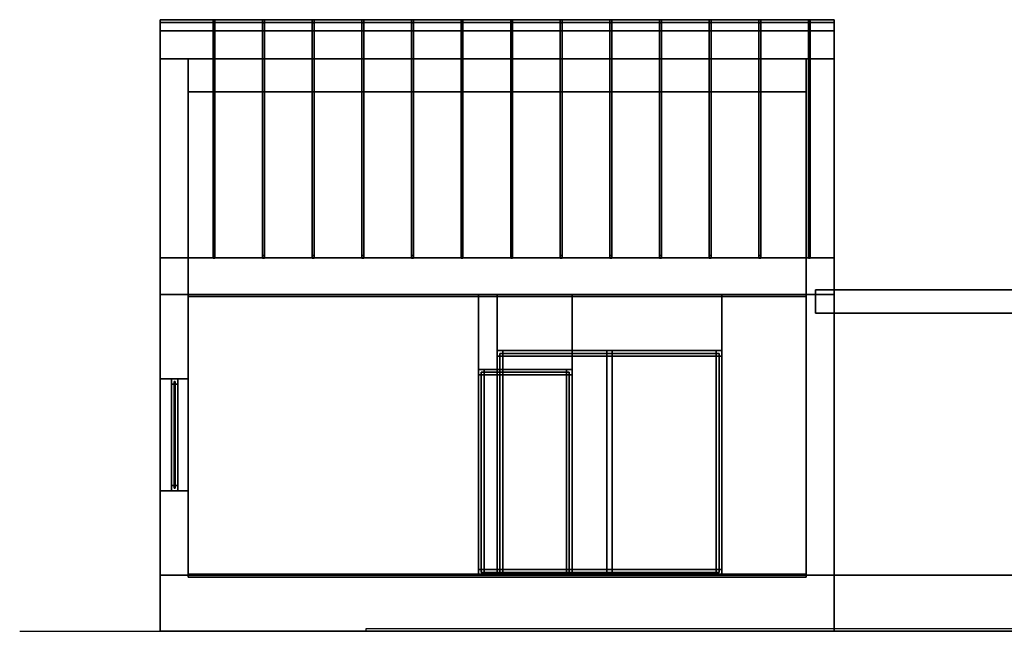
# Model space of a CAD drawing. Header units: metres. Extents: x -33.7 to -2.7, y 0 to 7.5.
# Tile 1 of 2: x -33.7 to -23.2, y 0 to 6.5. Entities that reach past the tile are written whole.
import ezdxf

# ---------------------------------------------------------------- set-up
doc = ezdxf.new("R2010")
doc.units = ezdxf.units.M
for name, color, linetype in [('FRAME', 8, 'Continuous'), ('GLASS', 5, 'Continuous'), ('GRAVEL', 8, 'Continuous'), ('GROUND', 8, 'Continuous'), ('INTERIOR_FLOOR', 8, 'Continuous'), ('LINING', 8, 'Continuous'), ('PLANKEN', 8, 'Continuous'), ('PLINTH', 8, 'Continuous'), ('RIB', 8, 'Continuous'), ('SEAM_BLACK', 8, 'Continuous')]:
    doc.layers.add(name, color=color, linetype=linetype)

msp = doc.modelspace()

# ---------------------------------------------------------------- linework, layer by layer
at = {"layer": 'FRAME'}
for points in [[(-26.2, 2.94), (-28.6, 2.94), (-28.6, 3), (-26.2, 3)], [(-28.54, 0.6), (-28.6, 0.6), (-28.6, 3), (-28.54, 3)], [(-28.6, 2.94), (-26.2, 2.94), (-26.2, 3), (-28.6, 3)], [(-28.6, 0.6), (-28.54, 0.6), (-28.54, 3), (-28.6, 3)], [(-27.37, 0.6), (-27.43, 0.6), (-27.43, 3), (-27.37, 3)], [(-27.43, 0.6), (-27.37, 0.6), (-27.37, 3), (-27.43, 3)], [(-26.2, 0.6), (-26.26, 0.6), (-26.26, 3), (-26.2, 3)], [(-26.26, 0.6), (-26.2, 0.6), (-26.2, 3), (-26.26, 3)], [(-27.8, 2.74), (-28.8, 2.74), (-28.8, 2.8), (-27.8, 2.8)], [(-28.74, 0.6), (-28.8, 0.6), (-28.8, 2.8), (-28.74, 2.8)], [(-28.8, 2.74), (-27.8, 2.74), (-27.8, 2.8), (-28.8, 2.8)], [(-28.8, 0.6), (-28.74, 0.6), (-28.74, 2.8), (-28.8, 2.8)], [(-27.8, 0.6), (-27.86, 0.6), (-27.86, 2.8), (-27.8, 2.8)], [(-27.86, 0.6), (-27.8, 0.6), (-27.8, 2.8), (-27.86, 2.8)], [(-32.01, 2.64), (-32.08, 2.64), (-32.08, 2.7), (-32.01, 2.7)], [(-32.01, 1.5), (-32.08, 1.5), (-32.08, 2.7), (-32.01, 2.7)], [(-32.08, 1.5), (-32.01, 1.5), (-32.01, 2.7), (-32.08, 2.7)], [(-32.01, 1.5), (-32.08, 1.5), (-32.08, 2.7), (-32.01, 2.7)], [(-32.08, 2.64), (-32.01, 2.64), (-32.01, 2.7), (-32.08, 2.7)], [(-32.08, 1.5), (-32.01, 1.5), (-32.01, 2.7), (-32.08, 2.7)], [(-32.01, 1.5), (-32.08, 1.5), (-32.08, 1.56), (-32.01, 1.56)], [(-32.08, 1.5), (-32.01, 1.5), (-32.01, 1.56), (-32.08, 1.56)], [(-27.8, 0.6), (-28.8, 0.6), (-28.8, 0.66), (-27.8, 0.66)], [(-28.8, 0.6), (-27.8, 0.6), (-27.8, 0.66), (-28.8, 0.66)], [(-26.2, 0.6), (-28.6, 0.6), (-28.6, 0.66), (-26.2, 0.66)], [(-28.6, 0.6), (-26.2, 0.6), (-26.2, 0.66), (-28.6, 0.66)]]:
    msp.add_lwpolyline(points, close=True, dxfattribs=at)
at = {"layer": 'GLASS'}
for points in [[(-22, 0.6), (-25, 0.6), (-25, 3.4), (-22, 3.4)], [(-25, 0.6), (-22, 0.6), (-22, 3.4), (-25, 3.4)], [(-26.23, 0.63), (-28.57, 0.63), (-28.57, 2.97), (-26.23, 2.97)], [(-28.57, 0.63), (-26.23, 0.63), (-26.23, 2.97), (-28.57, 2.97)], [(-27.83, 0.63), (-28.77, 0.63), (-28.77, 2.77), (-27.83, 2.77)], [(-28.77, 0.63), (-27.83, 0.63), (-27.83, 2.77), (-28.77, 2.77)], [(-32.039, 1.53), (-32.051, 1.53), (-32.051, 2.67), (-32.039, 2.67)], [(-32.051, 1.53), (-32.039, 1.53), (-32.039, 2.67), (-32.051, 2.67)]]:
    msp.add_lwpolyline(points, close=True, dxfattribs=at)
at = {"layer": 'GRAVEL'}
msp.add_lwpolyline([(-22.4, 0), (-30, 0), (-30, 0.03), (-22.4, 0.03)], close=True, dxfattribs=at)
at = {"layer": 'GROUND'}
msp.add_line((-33.7, 0), (-3.5, 0), dxfattribs=at)
at = {"layer": 'INTERIOR_FLOOR'}
for points in [[(-25.3, 0.58), (-31.9, 0.58), (-31.9, 0.61), (-25.3, 0.61)], [(-31.9, 0.58), (-25.3, 0.58), (-25.3, 0.61), (-31.9, 0.61)]]:
    msp.add_lwpolyline(points, close=True, dxfattribs=at)
at = {"layer": 'LINING'}
for points in [[(-25.3, 5.7673), (-25.3, 3.58), (-31.9, 3.58), (-31.9, 5.7673)], [(-25.3, 3.58), (-25.3, 5.7673), (-31.9, 5.7673), (-31.9, 3.58)]]:
    msp.add_lwpolyline(points, close=True, dxfattribs=at)
at = {"layer": 'PLANKEN'}
for points in [[(-31.9, 6.1173), (-31.9, 3.6), (-32.2, 3.6), (-32.2, 6.1173)], [(-31.9, 3.6), (-31.9, 6.1173), (-32.2, 6.1173), (-32.2, 3.6)], [(-25, 6.1173), (-25, 3.6), (-25.3, 3.6), (-25.3, 6.1173)], [(-25, 3.6), (-25, 6.1173), (-25.3, 6.1173), (-25.3, 3.6)], [(-28.6, 0.6), (-32.2, 0.6), (-32.2, 3.6), (-28.6, 3.6)], [(-31.9, 0.6), (-32.2, 0.6), (-32.2, 3.6), (-31.9, 3.6)], [(-32.2, 0.6), (-28.6, 0.6), (-28.6, 3.6), (-32.2, 3.6)], [(-32.2, 0.6), (-31.9, 0.6), (-31.9, 3.6), (-32.2, 3.6)], [(-31.9, 2.7), (-32.2, 2.7), (-32.2, 3.6), (-31.9, 3.6)], [(-32.2, 2.7), (-31.9, 2.7), (-31.9, 3.6), (-32.2, 3.6)], [(-31.9, 0.6), (-32.2, 0.6), (-32.2, 3.6), (-31.9, 3.6)], [(-28.8, 0.6), (-32.2, 0.6), (-32.2, 3.6), (-28.8, 3.6)], [(-32.2, 0.6), (-28.8, 0.6), (-28.8, 3.6), (-32.2, 3.6)], [(-32.2, 0.6), (-31.9, 0.6), (-31.9, 3.6), (-32.2, 3.6)], [(-27.8, 2.8), (-28.8, 2.8), (-28.8, 3.6), (-27.8, 3.6)], [(-28.8, 2.8), (-27.8, 2.8), (-27.8, 3.6), (-28.8, 3.6)], [(-26.2, 3), (-28.6, 3), (-28.6, 3.6), (-26.2, 3.6)], [(-28.6, 3), (-26.2, 3), (-26.2, 3.6), (-28.6, 3.6)], [(-25, 0.6), (-27.8, 0.6), (-27.8, 3.6), (-25, 3.6)], [(-27.8, 0.6), (-25, 0.6), (-25, 3.6), (-27.8, 3.6)], [(-25, 0.6), (-26.2, 0.6), (-26.2, 3.6), (-25, 3.6)], [(-26.2, 0.6), (-25, 0.6), (-25, 3.6), (-26.2, 3.6)], [(-25, 0.6), (-25.3, 0.6), (-25.3, 3.6), (-25, 3.6)], [(-25.3, 0.6), (-25, 0.6), (-25, 3.6), (-25.3, 3.6)], [(-31.9, 0.6), (-32.2, 0.6), (-32.2, 1.5), (-31.9, 1.5)], [(-32.2, 0.6), (-31.9, 0.6), (-31.9, 1.5), (-32.2, 1.5)]]:
    msp.add_lwpolyline(points, close=True, dxfattribs=at)
at = {"layer": 'PLINTH'}
for points in [[(-25, 0), (-32.2, 0), (-32.2, 0.6), (-25, 0.6)], [(-32.2, 0), (-25, 0), (-25, 0.6), (-32.2, 0.6)], [(-22, 0), (-25, 0), (-25, 0.6), (-22, 0.6)], [(-25, 0), (-22, 0), (-22, 0.6), (-25, 0.6)]]:
    msp.add_lwpolyline(points, close=True, dxfattribs=at)
at = {"layer": 'RIB'}
for points in [[(-31.615, 6.5339), (-31.615, 4.0166), (-31.635, 4.0166), (-31.635, 6.5339)], [(-31.615, 6.5039), (-31.615, 6.5339), (-31.635, 6.5339), (-31.635, 6.5039)], [(-31.635, 6.5039), (-31.635, 6.5339), (-31.615, 6.5339), (-31.615, 6.5039)], [(-31.635, 6.5339), (-31.635, 4.0166), (-31.615, 4.0166), (-31.615, 6.5339)], [(-31.085, 6.5339), (-31.085, 4.0166), (-31.105, 4.0166), (-31.105, 6.5339)], [(-31.085, 6.5039), (-31.085, 6.5339), (-31.105, 6.5339), (-31.105, 6.5039)], [(-31.105, 6.5039), (-31.105, 6.5339), (-31.085, 6.5339), (-31.085, 6.5039)], [(-31.105, 6.5339), (-31.105, 4.0166), (-31.085, 4.0166), (-31.085, 6.5339)], [(-30.555, 6.5339), (-30.555, 4.0166), (-30.575, 4.0166), (-30.575, 6.5339)], [(-30.555, 6.5039), (-30.555, 6.5339), (-30.575, 6.5339), (-30.575, 6.5039)], [(-30.575, 6.5039), (-30.575, 6.5339), (-30.555, 6.5339), (-30.555, 6.5039)], [(-30.575, 6.5339), (-30.575, 4.0166), (-30.555, 4.0166), (-30.555, 6.5339)], [(-30.025, 6.5339), (-30.025, 4.0166), (-30.045, 4.0166), (-30.045, 6.5339)], [(-30.025, 6.5039), (-30.025, 6.5339), (-30.045, 6.5339), (-30.045, 6.5039)], [(-30.045, 6.5039), (-30.045, 6.5339), (-30.025, 6.5339), (-30.025, 6.5039)], [(-30.045, 6.5339), (-30.045, 4.0166), (-30.025, 4.0166), (-30.025, 6.5339)], [(-29.495, 6.5339), (-29.495, 4.0166), (-29.515, 4.0166), (-29.515, 6.5339)], [(-29.495, 6.5039), (-29.495, 6.5339), (-29.515, 6.5339), (-29.515, 6.5039)], [(-29.515, 6.5039), (-29.515, 6.5339), (-29.495, 6.5339), (-29.495, 6.5039)], [(-29.515, 6.5339), (-29.515, 4.0166), (-29.495, 4.0166), (-29.495, 6.5339)], [(-28.965, 6.5339), (-28.965, 4.0166), (-28.985, 4.0166), (-28.985, 6.5339)], [(-28.965, 6.5039), (-28.965, 6.5339), (-28.985, 6.5339), (-28.985, 6.5039)], [(-28.985, 6.5039), (-28.985, 6.5339), (-28.965, 6.5339), (-28.965, 6.5039)], [(-28.985, 6.5339), (-28.985, 4.0166), (-28.965, 4.0166), (-28.965, 6.5339)], [(-28.435, 6.5339), (-28.435, 4.0166), (-28.455, 4.0166), (-28.455, 6.5339)], [(-28.435, 6.5039), (-28.435, 6.5339), (-28.455, 6.5339), (-28.455, 6.5039)], [(-28.455, 6.5039), (-28.455, 6.5339), (-28.435, 6.5339), (-28.435, 6.5039)], [(-28.455, 6.5339), (-28.455, 4.0166), (-28.435, 4.0166), (-28.435, 6.5339)], [(-27.905, 6.5339), (-27.905, 4.0166), (-27.925, 4.0166), (-27.925, 6.5339)], [(-27.905, 6.5039), (-27.905, 6.5339), (-27.925, 6.5339), (-27.925, 6.5039)], [(-27.925, 6.5039), (-27.925, 6.5339), (-27.905, 6.5339), (-27.905, 6.5039)], [(-27.925, 6.5339), (-27.925, 4.0166), (-27.905, 4.0166), (-27.905, 6.5339)], [(-27.375, 6.5339), (-27.375, 4.0166), (-27.395, 4.0166), (-27.395, 6.5339)], [(-27.375, 6.5039), (-27.375, 6.5339), (-27.395, 6.5339), (-27.395, 6.5039)], [(-27.395, 6.5039), (-27.395, 6.5339), (-27.375, 6.5339), (-27.375, 6.5039)], [(-27.395, 6.5339), (-27.395, 4.0166), (-27.375, 4.0166), (-27.375, 6.5339)], [(-26.845, 6.5339), (-26.845, 4.0166), (-26.865, 4.0166), (-26.865, 6.5339)], [(-26.845, 6.5039), (-26.845, 6.5339), (-26.865, 6.5339), (-26.865, 6.5039)], [(-26.865, 6.5039), (-26.865, 6.5339), (-26.845, 6.5339), (-26.845, 6.5039)], [(-26.865, 6.5339), (-26.865, 4.0166), (-26.845, 4.0166), (-26.845, 6.5339)], [(-26.315, 6.5339), (-26.315, 4.0166), (-26.335, 4.0166), (-26.335, 6.5339)], [(-26.315, 6.5039), (-26.315, 6.5339), (-26.335, 6.5339), (-26.335, 6.5039)], [(-26.335, 6.5039), (-26.335, 6.5339), (-26.315, 6.5339), (-26.315, 6.5039)], [(-26.335, 6.5339), (-26.335, 4.0166), (-26.315, 4.0166), (-26.315, 6.5339)], [(-25.785, 6.5339), (-25.785, 4.0166), (-25.805, 4.0166), (-25.805, 6.5339)], [(-25.785, 6.5039), (-25.785, 6.5339), (-25.805, 6.5339), (-25.805, 6.5039)], [(-25.805, 6.5039), (-25.805, 6.5339), (-25.785, 6.5339), (-25.785, 6.5039)], [(-25.805, 6.5339), (-25.805, 4.0166), (-25.785, 4.0166), (-25.785, 6.5339)], [(-25.255, 6.5339), (-25.255, 4.0166), (-25.275, 4.0166), (-25.275, 6.5339)], [(-25.255, 6.5039), (-25.255, 6.5339), (-25.275, 6.5339), (-25.275, 6.5039)], [(-25.275, 6.5039), (-25.275, 6.5339), (-25.255, 6.5339), (-25.255, 6.5039)], [(-25.275, 6.5339), (-25.275, 4.0166), (-25.255, 4.0166), (-25.255, 6.5339)], [(-31.615, 3.9866), (-31.615, 6.5039), (-31.635, 6.5039), (-31.635, 3.9866)], [(-31.635, 3.9866), (-31.635, 6.5039), (-31.615, 6.5039), (-31.615, 3.9866)], [(-31.085, 3.9866), (-31.085, 6.5039), (-31.105, 6.5039), (-31.105, 3.9866)], [(-31.105, 3.9866), (-31.105, 6.5039), (-31.085, 6.5039), (-31.085, 3.9866)], [(-30.555, 3.9866), (-30.555, 6.5039), (-30.575, 6.5039), (-30.575, 3.9866)], [(-30.575, 3.9866), (-30.575, 6.5039), (-30.555, 6.5039), (-30.555, 3.9866)], [(-30.025, 3.9866), (-30.025, 6.5039), (-30.045, 6.5039), (-30.045, 3.9866)], [(-30.045, 3.9866), (-30.045, 6.5039), (-30.025, 6.5039), (-30.025, 3.9866)], [(-29.495, 3.9866), (-29.495, 6.5039), (-29.515, 6.5039), (-29.515, 3.9866)], [(-29.515, 3.9866), (-29.515, 6.5039), (-29.495, 6.5039), (-29.495, 3.9866)], [(-28.965, 3.9866), (-28.965, 6.5039), (-28.985, 6.5039), (-28.985, 3.9866)], [(-28.985, 3.9866), (-28.985, 6.5039), (-28.965, 6.5039), (-28.965, 3.9866)], [(-28.435, 3.9866), (-28.435, 6.5039), (-28.455, 6.5039), (-28.455, 3.9866)], [(-28.455, 3.9866), (-28.455, 6.5039), (-28.435, 6.5039), (-28.435, 3.9866)], [(-27.905, 3.9866), (-27.905, 6.5039), (-27.925, 6.5039), (-27.925, 3.9866)], [(-27.925, 3.9866), (-27.925, 6.5039), (-27.905, 6.5039), (-27.905, 3.9866)], [(-27.375, 3.9866), (-27.375, 6.5039), (-27.395, 6.5039), (-27.395, 3.9866)], [(-27.395, 3.9866), (-27.395, 6.5039), (-27.375, 6.5039), (-27.375, 3.9866)], [(-26.845, 3.9866), (-26.845, 6.5039), (-26.865, 6.5039), (-26.865, 3.9866)], [(-26.865, 3.9866), (-26.865, 6.5039), (-26.845, 6.5039), (-26.845, 3.9866)], [(-26.315, 3.9866), (-26.315, 6.5039), (-26.335, 6.5039), (-26.335, 3.9866)], [(-26.335, 3.9866), (-26.335, 6.5039), (-26.315, 6.5039), (-26.315, 3.9866)], [(-25.785, 3.9866), (-25.785, 6.5039), (-25.805, 6.5039), (-25.805, 3.9866)], [(-25.805, 3.9866), (-25.805, 6.5039), (-25.785, 6.5039), (-25.785, 3.9866)], [(-25.255, 3.9866), (-25.255, 6.5039), (-25.275, 6.5039), (-25.275, 3.9866)], [(-25.275, 3.9866), (-25.275, 6.5039), (-25.255, 6.5039), (-25.255, 3.9866)], [(-31.615, 4.0166), (-31.615, 3.9866), (-31.635, 3.9866), (-31.635, 4.0166)], [(-31.635, 4.0166), (-31.635, 3.9866), (-31.615, 3.9866), (-31.615, 4.0166)], [(-31.085, 4.0166), (-31.085, 3.9866), (-31.105, 3.9866), (-31.105, 4.0166)], [(-31.105, 4.0166), (-31.105, 3.9866), (-31.085, 3.9866), (-31.085, 4.0166)], [(-30.555, 4.0166), (-30.555, 3.9866), (-30.575, 3.9866), (-30.575, 4.0166)], [(-30.575, 4.0166), (-30.575, 3.9866), (-30.555, 3.9866), (-30.555, 4.0166)], [(-30.025, 4.0166), (-30.025, 3.9866), (-30.045, 3.9866), (-30.045, 4.0166)], [(-30.045, 4.0166), (-30.045, 3.9866), (-30.025, 3.9866), (-30.025, 4.0166)], [(-29.495, 4.0166), (-29.495, 3.9866), (-29.515, 3.9866), (-29.515, 4.0166)], [(-29.515, 4.0166), (-29.515, 3.9866), (-29.495, 3.9866), (-29.495, 4.0166)], [(-28.965, 4.0166), (-28.965, 3.9866), (-28.985, 3.9866), (-28.985, 4.0166)], [(-28.985, 4.0166), (-28.985, 3.9866), (-28.965, 3.9866), (-28.965, 4.0166)], [(-28.435, 4.0166), (-28.435, 3.9866), (-28.455, 3.9866), (-28.455, 4.0166)], [(-28.455, 4.0166), (-28.455, 3.9866), (-28.435, 3.9866), (-28.435, 4.0166)], [(-27.905, 4.0166), (-27.905, 3.9866), (-27.925, 3.9866), (-27.925, 4.0166)], [(-27.925, 4.0166), (-27.925, 3.9866), (-27.905, 3.9866), (-27.905, 4.0166)], [(-27.375, 4.0166), (-27.375, 3.9866), (-27.395, 3.9866), (-27.395, 4.0166)], [(-27.395, 4.0166), (-27.395, 3.9866), (-27.375, 3.9866), (-27.375, 4.0166)], [(-26.845, 4.0166), (-26.845, 3.9866), (-26.865, 3.9866), (-26.865, 4.0166)], [(-26.865, 4.0166), (-26.865, 3.9866), (-26.845, 3.9866), (-26.845, 4.0166)], [(-26.315, 4.0166), (-26.315, 3.9866), (-26.335, 3.9866), (-26.335, 4.0166)], [(-26.335, 4.0166), (-26.335, 3.9866), (-26.315, 3.9866), (-26.315, 4.0166)], [(-25.785, 4.0166), (-25.785, 3.9866), (-25.805, 3.9866), (-25.805, 4.0166)], [(-25.805, 4.0166), (-25.805, 3.9866), (-25.785, 3.9866), (-25.785, 4.0166)], [(-25.255, 4.0166), (-25.255, 3.9866), (-25.275, 3.9866), (-25.275, 4.0166)], [(-25.275, 4.0166), (-25.275, 3.9866), (-25.255, 3.9866), (-25.255, 4.0166)]]:
    msp.add_lwpolyline(points, close=True, dxfattribs=at)
at = {"layer": 'SEAM_BLACK'}
for points in [[(-25, 6.4173), (-32.2, 6.4173), (-32.2, 6.5373), (-25, 6.5373)], [(-32.2, 6.4173), (-25, 6.4173), (-25, 6.5373), (-32.2, 6.5373)], [(-25, 6.5089), (-25, 3.9916), (-32.2, 3.9916), (-32.2, 6.5089)], [(-25, 3.9916), (-25, 6.5089), (-32.2, 6.5089), (-32.2, 3.9916)], [(-32.2, 3.6), (-32.2, 6.1173), (-25, 6.1173), (-25, 3.6)], [(-32.2, 6.1173), (-32.2, 3.6), (-25, 3.6), (-25, 6.1173)], [(-25, 3.9916), (-25, 3.6), (-32.2, 3.6), (-32.2, 3.9916)], [(-25, 3.6), (-25, 3.9916), (-32.2, 3.9916), (-32.2, 3.6)], [(-21.8, 3.4), (-25.2, 3.4), (-25.2, 3.65), (-21.8, 3.65)], [(-25.2, 3.4), (-21.8, 3.4), (-21.8, 3.65), (-25.2, 3.65)]]:
    msp.add_lwpolyline(points, close=True, dxfattribs=at)

doc.saveas('drawing.dxf')
